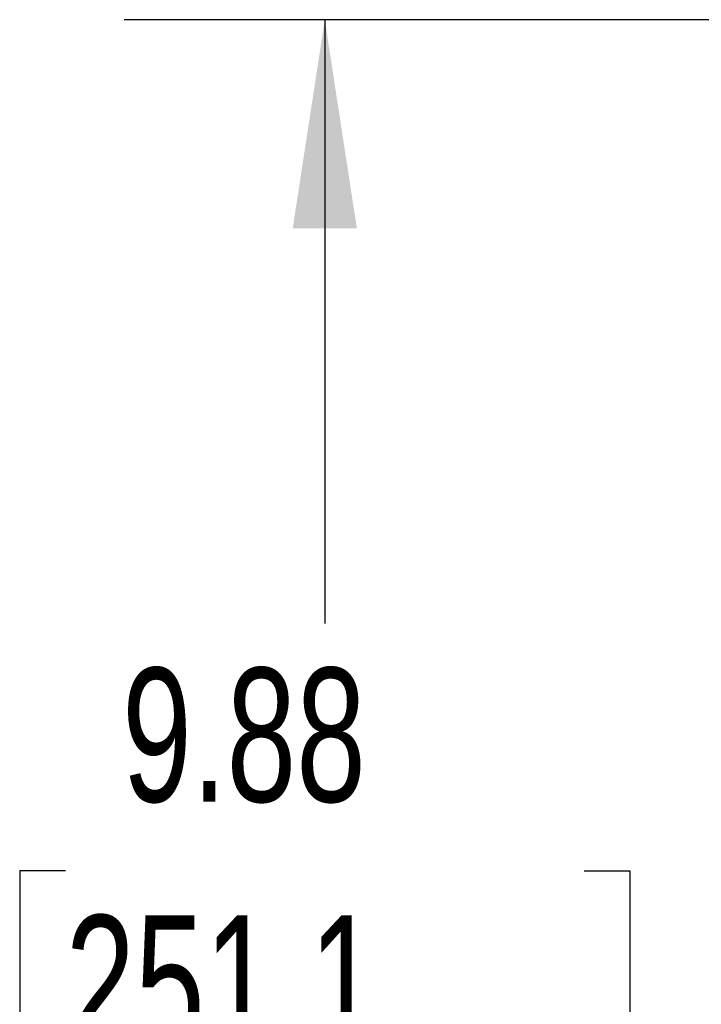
# Model space of a CAD drawing. Header units: inches. Extents: x 0.2 to 10.8, y 0.2 to 8.2.
# Tile 29 of 58: x 2.9 to 3.3, y 4.2 to 4.8. Entities that reach past the tile are written whole.
import ezdxf

# ---------------------------------------------------------------- set-up
doc = ezdxf.new("R2010")
doc.units = ezdxf.units.IN
doc.header["$MEASUREMENT"] = 0
doc.layers.add('DIMENSIONS', color=140, linetype='Continuous')
doc.styles.add('SLDTEXTSTYLE0', font='TXT', dxfattribs={"width": 0.7})
doc.dimstyles.new('SLDDIMSTYLE0', dxfattribs={"dimtxt": 0.084961, "dimasz": 0.13, "dimexe": 0, "dimexo": 0.0625, "dimgap": 0.02124, "dimtad": 0, "dimtih": 1, "dimtoh": 1, "dimlfac": 8, "dimrnd": 1e-09, "dimzin": 12, "dimdsep": 46, "dimtxsty": 'SLDTEXTSTYLE0', "dimsah": 1, "dimcen": 0.09, "dimadec": 0, "dimazin": 3, "dimtfac": 1, "dimtofl": 0, "dimtmove": 0, "dimatfit": 3, "dimfxl": 0, "dimfrac": 2, "dimtolj": 1, "dimtzin": 12, "dimarcsym": 0})

# ---------------------------------------------------------------- blocks, each defined once
blk = doc.blocks.new('_D_1')
at = {"layer": 'DIMENSIONS'}
for p, q in [((3.70281, 4.79514), (2.95144, 4.79514)), ((3.07644, 4.79514), (3.07644, 4.41908)), ((2.91487, 4.26502), (2.88634, 4.26502)), ((2.88634, 4.26502), (2.88634, 4.12999)), ((3.23802, 4.26502), (3.26655, 4.26502)), ((3.26655, 4.26502), (3.26655, 4.12999)), ((2.88634, 4.12999), (2.91487, 4.12999)), ((3.26655, 4.12999), (3.23802, 4.12999)), ((3.07644, 3.5596), (3.07644, 4.11097)), ((3.70273, 3.5596), (2.95144, 3.5596))]:
    blk.add_line(p, q, dxfattribs=at)
for points in [[(3.07644, 4.79514), (3.05644, 4.66514), (3.09644, 4.66514)], [(3.07644, 3.5596), (3.09644, 3.6896), (3.05644, 3.6896)]]:
    blk.add_solid(points, dxfattribs=at)
at = {"layer": 'DIMENSIONS', "char_height": 0.083333, "attachment_point": 1, "style": 'SLDTEXTSTYLE0'}
for s, insert in [('9.88', (2.95021, 4.39147)), ('251.1', (2.91487, 4.23742))]:
    blk.add_mtext(s, dxfattribs=dict(at, insert=insert))

msp = doc.modelspace()

# ---------------------------------------------------------------- dimensions: what is measured, and where the dimension line sits
at = {"layer": 'DIMENSIONS'}
dim = msp.add_linear_dim(base=(3.076443, 3.559601), p1=(3.752813, 4.795142), p2=(3.752729, 3.559601), angle=90, dimstyle='SLDDIMSTYLE0', dxfattribs=at)
dim.commit()
dim.dimension.update_dxf_attribs({"geometry": '_D_1', "text_midpoint": (3.076443, 4.265025), "dimtype": 160})

doc.saveas('drawing.dxf')
